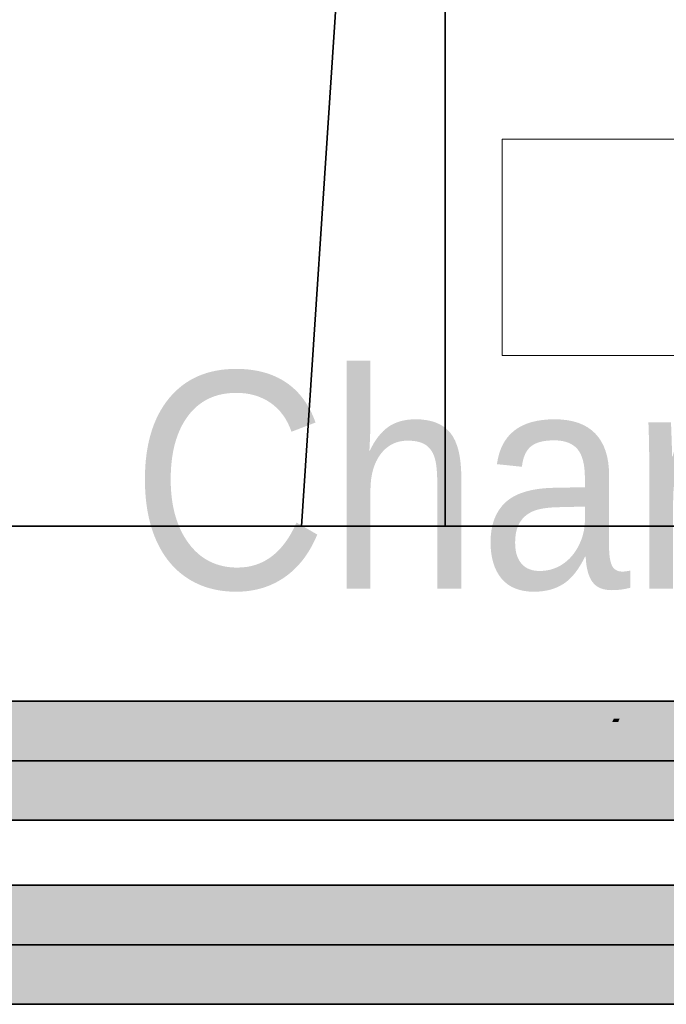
# Model space of a CAD drawing. Extents: x -133 to 627, y -127 to 467.
# Tile 209 of 256: x 222.52 to 228.49, y 364.16 to 373.26. Entities that reach past the tile are written whole.
import ezdxf
from ezdxf.lldxf.tags import DXFTag

# ---------------------------------------------------------------- set-up
doc = ezdxf.new("R2010")
doc.units = 0
doc.layers.get('0').update_dxf_attribs({"lineweight": 35})
for name, color, linetype, lineweight in [('0-Shading', 7, 'Continuous', 35), ('5_OG-BESTAND', 7, 'Continuous', 25), ('5_OG-HLSE', 7, 'Continuous', 25), ('H_Heizkoerpertext', 7, 'Continuous', 35)]:
    doc.layers.add(name, color=color, linetype=linetype, lineweight=lineweight)
for name, color, linetype, lineweight, true_color in [('A_Aussenwand', 3, 'Continuous', 35, 0x00ff00), ('A_Fenster', 1, 'Continuous', 35, 0xff0000), ('H_Heizkoerper', 1, 'Continuous', 35, 0xff0000), ('H_Ruecklauf', 5, 'Continuous', 35, 0x0000ff), ('H_Vorlauf', 1, 'Continuous', 35, 0xff0000)]:
    doc.layers.add(name, color=color, linetype=linetype, lineweight=lineweight, true_color=true_color)
doc.styles.get("Standard").update_dxf_attribs({"font": 'arial.ttf'})
tags = doc.linetypes.add('ALL_S14', pattern=[0.002, 0.001, -0.001]).pattern_tags.tags
tags[6:7] = [DXFTag(74, 4), DXFTag(75, 0), DXFTag(340, '0'), DXFTag(46, 1.0), DXFTag(50, 0.0), DXFTag(44, 0.0), DXFTag(45, 0.0)]
tags[4:5] = [DXFTag(74, 4), DXFTag(75, 0), DXFTag(340, '0'), DXFTag(46, 1.0), DXFTag(50, 0.0), DXFTag(44, 0.0), DXFTag(45, 0.0)]

# ---------------------------------------------------------------- blocks, each defined once
blk = doc.blocks.new('Shading-A06HSSFQNL', base_point=(330.8904, 189.2275))
at = {"layer": '0-Shading', "color": 174, "true_color": 0x0000b0}
for points in [[(177.6852, 365.1028), (228.7307, 365.1028), (177.6852, 365.2639)], [(228.7307, 365.1028), (177.6852, 365.2639), (228.7307, 365.2639)], [(177.6852, 364.1639), (228.7307, 364.1639), (177.6852, 364.325)], [(228.7307, 364.1639), (177.6852, 364.325), (228.7307, 364.325)]]:
    blk.add_solid(points, dxfattribs=at)
at = {"layer": '0-Shading', "color": 5, "true_color": 0x0000f5}
for points in [[(177.6852, 364.714), (228.7307, 364.714), (177.6852, 365.1028)], [(228.7307, 364.714), (177.6852, 365.1028), (228.7307, 365.1028)], [(177.6852, 364.325), (228.7307, 364.325), (177.6852, 364.714)], [(228.7307, 364.325), (177.6852, 364.714), (228.7307, 364.714)]]:
    blk.add_solid(points, dxfattribs=at)
blk = doc.blocks.new('Shading-A06HSSFSNL', base_point=(333.1707, 168.8303))
at = {"layer": '0-Shading', "color": 14, "true_color": 0xb00000}
for points in [[(218.8984, 366.8029), (228.0038, 366.8029), (219.4109, 366.964)], [(228.0038, 366.8029), (219.4109, 366.964), (228.0917, 366.964)], [(228.0038, 366.8029), (228.0585, 366.8029), (228.0917, 366.964)], [(228.0585, 366.8029), (228.0917, 366.964), (228.1829, 366.964)], [(228.0585, 366.8029), (228.2257, 366.8029), (228.1829, 366.964)], [(228.2257, 366.8029), (228.1829, 366.964), (228.378, 366.964)], [(228.2257, 366.8029), (229.526, 366.8029), (228.378, 366.964)], [(229.526, 366.8029), (228.378, 366.964), (229.3649, 366.964)], [(181.8539, 365.8771), (244.1107, 365.8771), (180.257, 366.025)], [(244.1107, 365.8771), (180.257, 366.025), (244.1107, 366.025)], [(216.7552, 365.864), (227.6361, 365.864), (216.7769, 365.8771)], [(227.6361, 365.864), (216.7769, 365.8771), (227.6398, 365.8771)], [(227.6361, 365.864), (227.7583, 365.864), (227.6398, 365.8771)], [(227.7583, 365.864), (227.6398, 365.8771), (227.7583, 365.8771)], [(227.7583, 365.864), (244.1107, 365.864), (227.7583, 365.8771)], [(244.1107, 365.864), (227.7583, 365.8771), (244.1107, 365.8771)]]:
    blk.add_solid(points, dxfattribs=at)
at = {"layer": '0-Shading', "color": 1, "true_color": 0xf50000}
for points in [[(179.3852, 366.4139), (244.1107, 366.4139), (179.3852, 366.7711)], [(244.1107, 366.4139), (179.3852, 366.7711), (244.1107, 366.7711)], [(218.8174, 366.7711), (227.9899, 366.7711), (218.8984, 366.8029)], [(227.9899, 366.7711), (218.8984, 366.8029), (228.0038, 366.8029)], [(227.9899, 366.7711), (228.0441, 366.7711), (228.0038, 366.8029)], [(228.0441, 366.7711), (228.0038, 366.8029), (228.0585, 366.8029)], [(228.0441, 366.7711), (228.2118, 366.7711), (228.0585, 366.8029)], [(228.2118, 366.7711), (228.0585, 366.8029), (228.2257, 366.8029)], [(228.2118, 366.7711), (244.1107, 366.7711), (228.2257, 366.8029)], [(244.1107, 366.7711), (228.2257, 366.8029), (244.1107, 366.8029)], [(244.1107, 366.025), (244.1107, 366.4139), (179.3852, 366.4139)], [(181.1861, 366.025), (244.1107, 366.025), (179.3879, 366.3843)], [(244.1107, 366.025), (179.3879, 366.3843), (184.3168, 366.3843)]]:
    blk.add_solid(points, dxfattribs=at)
blk = doc.blocks.new('Referenz-A06HSSHCNL', base_point=(-102.5768, -104.9763))
at = {"layer": '5_OG-BESTAND', "color": 0, "lineweight": 35}
for p, q in [((225.4596, 373.7241), (225.1201, 368.5801)), ((225.4596, 373.7241), (225.1201, 368.5801)), ((225.1201, 368.5801), (180.3498, 368.5801)), ((225.1201, 368.5801), (180.3498, 368.5801))]:
    blk.add_line(p, q, dxfattribs=at)
at = {"layer": '5_OG-BESTAND', "color": 0, "lineweight": 13}
blk.add_line((225.1201, 368.5801), (248.7945, 368.5801), dxfattribs=at)
at = {"layer": '5_OG-HLSE', "color": 0, "linetype": 'ALL_S14', "lineweight": 13, "ltscale": 0.13}
for p, q in [((226.9726, 370.1567), (226.9726, 372.1567)), ((226.9726, 372.1567), (246.9726, 372.1567)), ((226.9726, 370.1567), (226.9726, 370.1567)), ((246.9726, 370.1567), (226.9726, 370.1567))]:
    blk.add_line(p, q, dxfattribs=at)
blk = doc.blocks.new('Referenz-A06HSSHFNL', base_point=(-34.9965, -50.9197))
at = {"layer": 'A_Aussenwand', "color": 0, "linetype": 'Continuous', "ltscale": 0.35}
blk.add_line((192.8674, 368.5792), (226.4468, 368.5792), dxfattribs=at)
at = {"layer": 'A_Fenster', "color": 0, "linetype": 'Continuous', "ltscale": 0.35}
for p in [(226.4468, 379.5827), (247.486, 368.5792)]:
    blk.add_line(p, (226.4468, 368.5792), dxfattribs=at)
blk = doc.blocks.new('Heizkörper-A06HST61NL', base_point=(222.2151, 366.674))
at = {"layer": 'H_Heizkoerpertext', "linetype": 'ByBlock', "lineweight": -2, "ltscale": 0.35, "insert": (223.5447, 370.0036), "char_height": 2, "attachment_point": 1}
blk.add_mtext('{\\W0.9;\\fArial;Charleston 900 644 100}', dxfattribs=at)
blk = doc.blocks.new('Rohr - 1703-A06HST7PNL', base_point=(155.505, 366.4139))
at = {"color": 0, "linetype": 'ByBlock', "lineweight": -2, "ltscale": 0.35}
blk.add_line((244.8807, 366.4139), (178.5602, 366.4139), dxfattribs=at)
blk = doc.blocks.new('Rohr - 1703-A06HSTA3NL', base_point=(140.125, 364.714))
at = {"color": 0, "linetype": 'ByBlock', "lineweight": -2, "ltscale": 0.35}
blk.add_line((229.5007, 364.7139), (176.8602, 364.7139), dxfattribs=at)
blk = doc.blocks.new('Geometrie-A06HSTBXNL', base_point=(22.5479, 169.2161))
at = {"layer": 'H_Ruecklauf', "lineweight": -2}
for p, q in [((228.7307, 365.2639), (177.6852, 365.2639)), ((177.6852, 364.1639), (228.7307, 364.1639))]:
    blk.add_line(p, q, dxfattribs=at)
blk = doc.blocks.new('Geometrie-A06HSTBZNL', base_point=(7.1679, 168.6361))
at = {"layer": 'H_Vorlauf', "lineweight": -2}
for p, q in [((244.1107, 366.9639), (179.3852, 366.9639)), ((179.3852, 365.8639), (244.1107, 365.8639))]:
    blk.add_line(p, q, dxfattribs=at)

msp = doc.modelspace()

# ---------------------------------------------------------------- block references
at = {"color": 251, "lineweight": 25, "ltscale": 0.25, "true_color": 0x585858}
for name, p in [('Referenz-A06HSSHCNL', (-102.5768, -104.9763)), ('Referenz-A06HSSHFNL', (-34.9965, -50.9197))]:
    msp.add_blockref(name, p, dxfattribs=at)
at = {"linetype": 'Continuous', "ltscale": 0.35}
for name, p in [('Geometrie-A06HSTBZNL', (7.1679, 168.6361)), ('Geometrie-A06HSTBXNL', (22.5479, 169.2161))]:
    msp.add_blockref(name, p, dxfattribs=at)
for name, p in [('Shading-A06HSSFSNL', (333.1707, 168.8303)), ('Shading-A06HSSFQNL', (330.8904, 189.2275))]:
    msp.add_blockref(name, p)
at = {"layer": 'H_Heizkoerper', "ltscale": 0.35}
msp.add_blockref('Heizkörper-A06HST61NL', (222.2151, 366.674), dxfattribs=at)
at = {"layer": 'H_Ruecklauf', "ltscale": 0.35}
msp.add_blockref('Rohr - 1703-A06HSTA3NL', (140.125, 364.714), dxfattribs=at)
at = {"layer": 'H_Vorlauf', "ltscale": 0.35}
msp.add_blockref('Rohr - 1703-A06HST7PNL', (155.505, 366.4139), dxfattribs=at)

doc.saveas('drawing.dxf')
